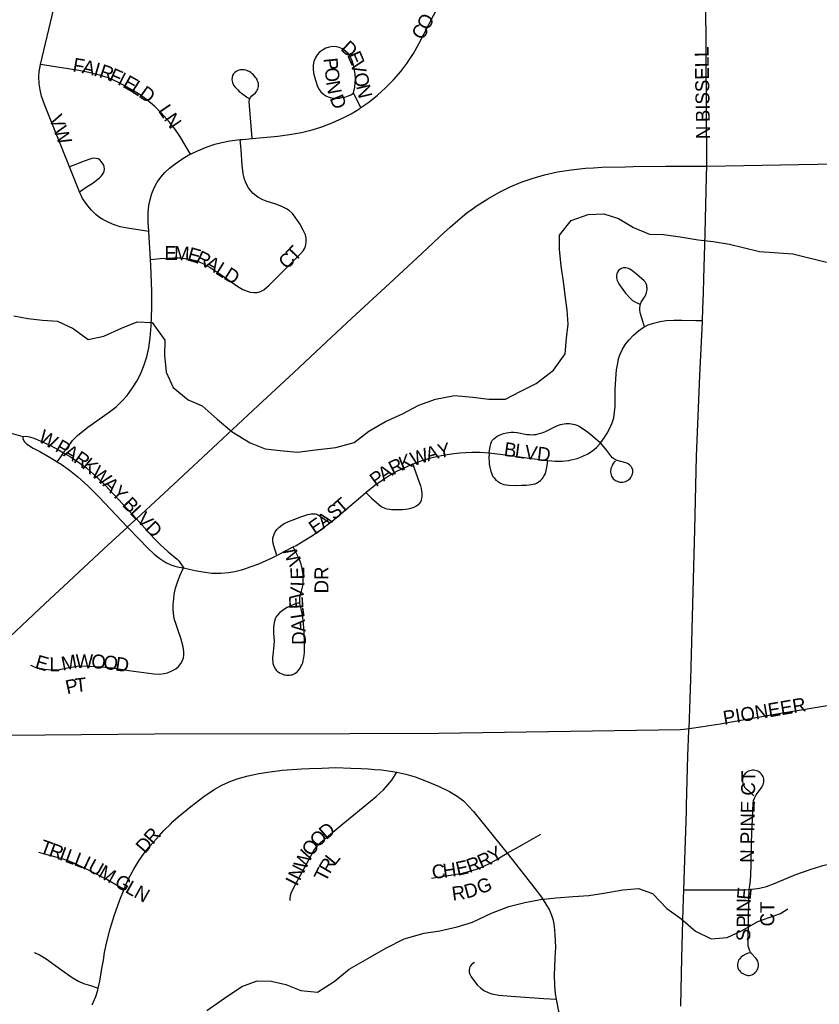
# Model space of a CAD drawing. Header units: feet. Extents: x 2113747 to 2516209, y 960708 to 1356798.
# Tile 169 of 253: x 2279239 to 2282112, y 1207452 to 1210991. Entities that reach past the tile are written whole.
import ezdxf

# ---------------------------------------------------------------- set-up
doc = ezdxf.new("R2010")
doc.units = ezdxf.units.FT
doc.header["$LTSCALE"] = 50
doc.header["$MEASUREMENT"] = 0
for name, color, linetype in [('0_Xref', 7, 'Continuous'), ('GM_X_City_Street', 251, 'Continuous'), ('GM_X_City_Street_Text', 251, 'Continuous'), ('GM_X_Minor_River', 5, 'Continuous'), ('GM_X_State_Route', 1, 'Continuous')]:
    doc.layers.add(name, color=color, linetype=linetype)
doc.styles.add('Styledgn030', font='dgn030.shx')

# ---------------------------------------------------------------- blocks, each defined once
blk = doc.blocks.new('POR')
at = {"layer": 'GM_X_City_Street', "flags": 128}
for points in [[(2279314, 1210829.6), (2279396.9, 1211183.4)], [(2280465, 1210674.9), (2280493.3, 1210694.9), (2280524.3, 1210719.7), (2280553.7, 1210746.3), (2280581.7, 1210774.5), (2280607.9, 1210804.3), (2280629.9, 1210833.4), (2280653.5, 1210869.3), (2280673.4, 1210903.7), (2280761.8, 1211076.2)], [(2281707.9, 1210464.9), (2281704.4, 1211071.1), (2281703.8, 1211095.1)], [(2280465, 1210674.9), (2280438.4, 1210726.7), (2280440, 1210734.8), (2280443, 1210748), (2280444.3, 1210763.7), (2280445.6, 1210778.9), (2280444.5, 1210795.2), (2280438, 1210827.5), (2280431.9, 1210846.2), (2280426.2, 1210858.1), (2280418.7, 1210868.9), (2280409.3, 1210878), (2280398.5, 1210885.4), (2280386.5, 1210890.8), (2280377, 1210893.1), (2280363.8, 1210893.8), (2280350.8, 1210892.1), (2280338.3, 1210888.1), (2280326.8, 1210881.7), (2280316.6, 1210873.5), (2280307.6, 1210863.9), (2280300.4, 1210853), (2280295.7, 1210840.7), (2280293.2, 1210827.8), (2280292.9, 1210814.7), (2280294.9, 1210798.4), (2280301.2, 1210772.9), (2280308.4, 1210751), (2280314.4, 1210739.3), (2280320.5, 1210731.6), (2280330.2, 1210722.8), (2280341.5, 1210716.1), (2280353.8, 1210711.4), (2280366.7, 1210708.7), (2280377.3, 1210708.1), (2280387.4, 1210709), (2280396.3, 1210710.7), (2280407.3, 1210712.4), (2280420.1, 1210716.6), (2280428.1, 1210720.4), (2280438.4, 1210726.7)], [(2279417.3, 1210461.5), (2279328.1, 1210685.6), (2279317.3, 1210716.2), (2279312.3, 1210738.1), (2279309.2, 1210760.8), (2279308.2, 1210786.9), (2279309.4, 1210803.3), (2279311.5, 1210816.4), (2279314, 1210829.6)], [(2279852.4, 1210507.4), (2279814.5, 1210571.6), (2279795.7, 1210598.9), (2279777.5, 1210622), (2279746.6, 1210656), (2279723.5, 1210679.4), (2279695.9, 1210702.7), (2279672, 1210720.1), (2279644.3, 1210737.6), (2279614, 1210754.5), (2279586.4, 1210768.6), (2279556.2, 1210781.4), (2279525, 1210791.7), (2279486.8, 1210801.3), (2279451.3, 1210808), (2279314, 1210829.6)], [(2280073.9, 1210563.8), (2280063.9, 1210697.1), (2280064.7, 1210703.5), (2280067.2, 1210709.4), (2280073.4, 1210716.9), (2280085.7, 1210727.9), (2280090, 1210732.9), (2280092.6, 1210737.2), (2280094.5, 1210741.6), (2280096.6, 1210751.1), (2280096.7, 1210755.7), (2280096.3, 1210760.9), (2280095.1, 1210765.3), (2280093.8, 1210770.3), (2280091.7, 1210775.7), (2280089.4, 1210779.1), (2280086.5, 1210783.3), (2280083.6, 1210787.1), (2280078.9, 1210792.2), (2280074.3, 1210796.5), (2280069, 1210800.7), (2280063.6, 1210804.2), (2280059.6, 1210806.1), (2280054.7, 1210808.3), (2280050.1, 1210809.6), (2280045.1, 1210810.6), (2280040.3, 1210811.1), (2280035.4, 1210810.8), (2280031, 1210810.2), (2280025.8, 1210808.8), (2280021.2, 1210806.8), (2280016.8, 1210804.6), (2280011.3, 1210800.9), (2280006.8, 1210796.2), (2280003.6, 1210790.7), (2280001.9, 1210784.4), (2280001.6, 1210774.5), (2280003.6, 1210764.9), (2280007.6, 1210755.9), (2280013.2, 1210747.8), (2280022.2, 1210738.2), (2280027.7, 1210733.1), (2280034.7, 1210727.6), (2280041.8, 1210722.3), (2280047.6, 1210717.7), (2280055.2, 1210712.5), (2280063.5, 1210707.1)], [(2280073.9, 1210563.8), (2280166, 1210572.6), (2280208.6, 1210577.8), (2280250.9, 1210585.6), (2280289.4, 1210595.2), (2280324.1, 1210606), (2280361.3, 1210620), (2280400.6, 1210637.5), (2280429.9, 1210652.9), (2280460.9, 1210672.1), (2280465, 1210674.9)], [(2279708.7, 1210129.4), (2279743.4, 1210132.2), (2279791.1, 1210135.1), (2279815.7, 1210134.7), (2279833.9, 1210133), (2279855.7, 1210129.4), (2279875, 1210123.7), (2279896.6, 1210114.6), (2279923, 1210100.6), (2279950.8, 1210082.5), (2280022.8, 1210031.3), (2280040, 1210021.4), (2280055.6, 1210014.6), (2280067.1, 1210011.6), (2280080.6, 1210009.9), (2280092.5, 1210010.8), (2280103.6, 1210013.7), (2280116.3, 1210020.1), (2280126, 1210027.7), (2280134.1, 1210034.9), (2280246.8, 1210147.5), (2280256.9, 1210159.5), (2280263, 1210170), (2280267, 1210181.4), (2280268.7, 1210193.3), (2280268, 1210205.5), (2280265.2, 1210217.3), (2280257.8, 1210234.6), (2280245, 1210257.2), (2280228.9, 1210281.4), (2280219, 1210293.8), (2280208, 1210304.2), (2280197.4, 1210311.3), (2280180.5, 1210319.8), (2280159.4, 1210327.5), (2280124.7, 1210338.7), (2280112.1, 1210343.7), (2280094.3, 1210353.2), (2280078.3, 1210366.1), (2280069, 1210376.1), (2280060.7, 1210386.9), (2280051.2, 1210405), (2280045.6, 1210420.9), (2280041.8, 1210437.4), (2280038.5, 1210467.5), (2280034, 1210523.1), (2280031.1, 1210559.6)], [(2279852.4, 1210507.4), (2279875.8, 1210518.7), (2279912, 1210533.5), (2279939.6, 1210543.1), (2279964.6, 1210549.8), (2279994, 1210555.3), (2280031.1, 1210559.6)], [(2280031.1, 1210559.6), (2280038.9, 1210560.4), (2280073.9, 1210563.8)], [(2279702.7, 1210229.2), (2279700.6, 1210264.4), (2279700.5, 1210296.8), (2279702.9, 1210322.4), (2279707.4, 1210344.5), (2279714, 1210366), (2279722.6, 1210386.7), (2279733.2, 1210406.5), (2279745.9, 1210424.9), (2279760.7, 1210441.8), (2279777.1, 1210457.2), (2279797.4, 1210473.3), (2279821.4, 1210489.9), (2279846.6, 1210504.6), (2279852.4, 1210507.4)], [(2279453.2, 1210372.4), (2279477.9, 1210388.5), (2279502.6, 1210404.7), (2279526, 1210422.8), (2279533.1, 1210429.6), (2279539, 1210437.5), (2279542.6, 1210446.5), (2279543.5, 1210453), (2279542.3, 1210462.7), (2279538.6, 1210471.8), (2279533.1, 1210480.1), (2279526.2, 1210487), (2279520.5, 1210490.2), (2279514.2, 1210492), (2279504.4, 1210492.5), (2279494.7, 1210491), (2279470, 1210482), (2279436.4, 1210468.9), (2279417.3, 1210461.5)], [(2281691.9, 1209909.5), (2281693.8, 1209951.8), (2281695.9, 1210007.6), (2281697.5, 1210060.1), (2281701.8, 1210222.3), (2281706.9, 1210427.1), (2281707.9, 1210464.9)], [(2279453.2, 1210372.4), (2279417.3, 1210461.5)], [(2279702.7, 1210229.2), (2279625.7, 1210241.1), (2279600.1, 1210246.5), (2279571.9, 1210255.4), (2279554.1, 1210263.7), (2279537.7, 1210272.6), (2279525.8, 1210280.4), (2279512.8, 1210290.4), (2279496.4, 1210306.5), (2279483.7, 1210321.5), (2279465, 1210348.5), (2279453.2, 1210372.4)], [(2279708.7, 1210129.4), (2279702.7, 1210229.2)], [(2279396.6, 1209433.9), (2279420.8, 1209467.5), (2279429.1, 1209478), (2279439.3, 1209489), (2279448.2, 1209497.3), (2279458.3, 1209506.5), (2279484.2, 1209525.9), (2279556.5, 1209577.4), (2279585.3, 1209599.9), (2279607, 1209620.5), (2279624.7, 1209640.4), (2279644.4, 1209667.2), (2279661.8, 1209695.5), (2279675.3, 1209722.3), (2279686.6, 1209750), (2279695.3, 1209778.6), (2279702.4, 1209811.1), (2279707.4, 1209847.2), (2279710.9, 1209890), (2279713.4, 1209955.8), (2279713.6, 1210015.2), (2279710, 1210107.2), (2279708.7, 1210129.4)], [(2281483.7, 1209886.9), (2281474.2, 1209918.1), (2281469.5, 1209933.7), (2281468.4, 1209940), (2281467.3, 1209946.7), (2281467, 1209951.8), (2281467.2, 1209956.5), (2281467.6, 1209961.4), (2281468.5, 1209966.1), (2281470.2, 1209970.4), (2281472.1, 1209975.2), (2281478.4, 1209986.5), (2281485.8, 1209997.4), (2281488.2, 1210001.5), (2281490.1, 1210006.1), (2281491.2, 1210010.5), (2281492.5, 1210015.7), (2281493.2, 1210019.9), (2281493.2, 1210025.5), (2281492.7, 1210029.4), (2281492, 1210035.2), (2281490.6, 1210039.5), (2281488.4, 1210044.2), (2281485.8, 1210048.2), (2281482.5, 1210052), (2281455.5, 1210075.8), (2281437.5, 1210090.1), (2281431.5, 1210093.7), (2281426, 1210096.3), (2281421.3, 1210097.8), (2281416.5, 1210098.8), (2281411.5, 1210098.9), (2281406.8, 1210098.4), (2281400.9, 1210096.6), (2281395.1, 1210093.2), (2281390.9, 1210089), (2281386.6, 1210083.5), (2281384.3, 1210077.4), (2281383.5, 1210072.2), (2281383.3, 1210067.7), (2281383.7, 1210062.6), (2281384.8, 1210058.1), (2281385.8, 1210053.5), (2281388.2, 1210048.8), (2281391.9, 1210041.8), (2281396.4, 1210034.6), (2281416, 1210008.3), (2281433.2, 1209988.7), (2281441.1, 1209981.7), (2281451.3, 1209975.4), (2281468, 1209968.6)], [(2281483.7, 1209886.9), (2281496.6, 1209893.6), (2281515.6, 1209900.7), (2281539.5, 1209906.1), (2281561.6, 1209909.7), (2281589.5, 1209910.9), (2281618.2, 1209910.6), (2281668.6, 1209909.9), (2281691.9, 1209909.5)], [(2281643.7, 1208443.3), (2281647.1, 1208515), (2281650.2, 1208620.1), (2281658.6, 1208935.1), (2281664.4, 1209158.2), (2281670.9, 1209420.7), (2281682.6, 1209712.4), (2281691.8, 1209905.8), (2281691.9, 1209909.5)], [(2281326.1, 1209470.2), (2281337.7, 1209485.4), (2281349.5, 1209504.6), (2281360.2, 1209524.6), (2281367.8, 1209542.3), (2281373.4, 1209560.5), (2281376.5, 1209580.5), (2281377.9, 1209602.2), (2281377.9, 1209633.4), (2281377.9, 1209660.8), (2281380.4, 1209700.5), (2281383.5, 1209732), (2281387.6, 1209756.1), (2281390.9, 1209772.6), (2281396.5, 1209788.8), (2281405.2, 1209807), (2281415.8, 1209824.2), (2281428.2, 1209840.1), (2281444.3, 1209857.2), (2281462, 1209872.6), (2281478.6, 1209884.3), (2281483.7, 1209886.9)], [(2278905.4, 1209511.5), (2278937.4, 1209518.2), (2278969.6, 1209522.5), (2279008.5, 1209525.1), (2279051.4, 1209526.3), (2279090, 1209523.8), (2279128.6, 1209519.4), (2279168, 1209513), (2279216, 1209502.4), (2279249.6, 1209493.2)], [(2280925.6, 1209434.5), (2280929, 1209456.8), (2280931.3, 1209466.3), (2280933.9, 1209473.2), (2280936.8, 1209478.3), (2280942.5, 1209484.9), (2280948.6, 1209489.8), (2280954.7, 1209493.5), (2280962.4, 1209497.7), (2280970.7, 1209501.1), (2280977.7, 1209503.5), (2280987.5, 1209505.9), (2280996.9, 1209507.5), (2281005.2, 1209508.5), (2281014.5, 1209508.4), (2281026.2, 1209507.1), (2281061.5, 1209500.5), (2281070.4, 1209499.8), (2281077.7, 1209499.3), (2281086.3, 1209499.5), (2281094, 1209500.5), (2281102.1, 1209501.9), (2281109.8, 1209504.2), (2281119.5, 1209507.3), (2281128.2, 1209511.1), (2281166.4, 1209529.8), (2281175.1, 1209533.4), (2281181.8, 1209535.5), (2281188.2, 1209537.1), (2281194.8, 1209538.6), (2281202.3, 1209539.5), (2281207.9, 1209539.6), (2281213.9, 1209539.2), (2281220.6, 1209538.4), (2281227.3, 1209537.1), (2281233.4, 1209535.8), (2281240.1, 1209533.9), (2281246.3, 1209531.2), (2281260, 1209523.3), (2281278.5, 1209509.8), (2281298.6, 1209493.6), (2281326.1, 1209470.2)], [(2279249.6, 1209493.2), (2279262.2, 1209493.5), (2279274.1, 1209491.8), (2279289.6, 1209486.5), (2279312.8, 1209477.1), (2279351.5, 1209458.9), (2279378.2, 1209444.5), (2279396.6, 1209433.9)], [(2279249.6, 1209493.2), (2279250.2, 1209485.2), (2279255, 1209475.3), (2279263, 1209465.9), (2279287, 1209450.8), (2279311.7, 1209438.5), (2279348.9, 1209417.8), (2279373.8, 1209402.1)], [(2280651.2, 1209394), (2280653.4, 1209394.9), (2280677.7, 1209403.6), (2280697.2, 1209410.1), (2280716, 1209415.6), (2280741.7, 1209422.5), (2280774.3, 1209428.5), (2280798.9, 1209431.3), (2280820.2, 1209433.6), (2280863.1, 1209436.6), (2280892.9, 1209436.7), (2280925.6, 1209434.5)], [(2281136.7, 1209406.5), (2281150.3, 1209404.9), (2281163.2, 1209404.1), (2281176.1, 1209403.8), (2281187.9, 1209404.3), (2281198.6, 1209405), (2281211.4, 1209406.7), (2281220.7, 1209408.4), (2281242.4, 1209414.1), (2281260.4, 1209420.9), (2281280.4, 1209431), (2281296.4, 1209441.5), (2281311, 1209453.7), (2281324.2, 1209467.6), (2281326.1, 1209470.2)], [(2281379.4, 1209405.6), (2281375.2, 1209400.8), (2281371.7, 1209396), (2281368, 1209390.2), (2281365.9, 1209384.8), (2281363.4, 1209378.3), (2281362.8, 1209374.5), (2281362.2, 1209369.4), (2281362.2, 1209364.6), (2281362.8, 1209360.2), (2281363.9, 1209355), (2281365.4, 1209350.2), (2281367.6, 1209346.4), (2281371.5, 1209341.1), (2281374.8, 1209337.9), (2281378, 1209335.5), (2281382, 1209333.4), (2281386.3, 1209331.8), (2281391.3, 1209330.2), (2281395.6, 1209329.2), (2281400.9, 1209328.7), (2281406, 1209328.7), (2281410.7, 1209329.5), (2281415.6, 1209330.9), (2281419.9, 1209333), (2281424.5, 1209336.1), (2281427.9, 1209338.7), (2281431.9, 1209342.4), (2281434.5, 1209346), (2281436.9, 1209350.3), (2281439.2, 1209354.8), (2281440.5, 1209358.9), (2281441.9, 1209364), (2281442.1, 1209368.7), (2281441.4, 1209373), (2281440.5, 1209376.9), (2281438.8, 1209380.8), (2281436.2, 1209384.8), (2281433.6, 1209387.8), (2281429.7, 1209391.5), (2281426.7, 1209393.6), (2281422.5, 1209395.8), (2281416.9, 1209398), (2281385.3, 1209406.7), (2281380.4, 1209408.6), (2281376.3, 1209410.8), (2281372.6, 1209413.4), (2281368.9, 1209416.5), (2281362.6, 1209423.9), (2281345.2, 1209447.6), (2281326.1, 1209470.2)], [(2279373.8, 1209402.1), (2279384, 1209416.4), (2279396.6, 1209433.9)], [(2279373.8, 1209402.1), (2279387.6, 1209393.3), (2279418, 1209372), (2279447.4, 1209347.9), (2279484.1, 1209315.2), (2279523.7, 1209276.1), (2279626, 1209167.4)], [(2279396.6, 1209433.9), (2279421.5, 1209419.5), (2279455.4, 1209397.4), (2279478.7, 1209379.9), (2279505.4, 1209356.7), (2279546.2, 1209318.1), (2279658.4, 1209197.5)], [(2280925.6, 1209434.5), (2280925, 1209413.2), (2280925.2, 1209404.6), (2280926.2, 1209393.9), (2280927.7, 1209382.9), (2280931.5, 1209366.9), (2280933.8, 1209361.1), (2280936.4, 1209354.7), (2280939.4, 1209349.6), (2280943.3, 1209343.7), (2280949.9, 1209336.4), (2280957.5, 1209330.6), (2280964.5, 1209326), (2280972.4, 1209322.6), (2280978.3, 1209320.8), (2280987, 1209319.3), (2280996.1, 1209318.3), (2281018.6, 1209317.2), (2281042.4, 1209317.5), (2281060.2, 1209318.4), (2281069, 1209319.1), (2281076.7, 1209319.9), (2281083.4, 1209321.3), (2281090.4, 1209323.1), (2281096.3, 1209325.7), (2281101.4, 1209328.8), (2281109.6, 1209335), (2281115.8, 1209340.5), (2281119.2, 1209344.9), (2281122.6, 1209350.2), (2281124.7, 1209353.9), (2281127.6, 1209359.8), (2281130.6, 1209370.6), (2281133.7, 1209388.5), (2281136.7, 1209406.5)], [(2280925.6, 1209434.5), (2280925.9, 1209434.5), (2280994.5, 1209425.6), (2281069.2, 1209415), (2281136.7, 1209406.5)], [(2280483, 1209291.1), (2280515.2, 1209317.4), (2280544.6, 1209338.8), (2280569.8, 1209354.8), (2280598.9, 1209370.6), (2280629, 1209384.4), (2280651.2, 1209394)], [(2280483, 1209291.1), (2280503.4, 1209271.4), (2280527.7, 1209249.2), (2280537.8, 1209241.5), (2280542.4, 1209238.7), (2280547.8, 1209235.9), (2280553.6, 1209233.9), (2280559.7, 1209232.4), (2280567.1, 1209231.5), (2280575.5, 1209230.8), (2280588.4, 1209230), (2280601.7, 1209230.1), (2280614.4, 1209230.7), (2280624.6, 1209231.2), (2280634.8, 1209232.8), (2280644, 1209234.8), (2280656.4, 1209239.2), (2280665.1, 1209243.9), (2280671.1, 1209248), (2280676.1, 1209253.2), (2280679.8, 1209258.4), (2280682.6, 1209264.5), (2280684.2, 1209270.8), (2280684.9, 1209276.3), (2280685.3, 1209282.5), (2280685, 1209289.3), (2280683.7, 1209297.3), (2280682.3, 1209305.6), (2280679.8, 1209315), (2280677.1, 1209324.5), (2280662.1, 1209365.2), (2280651.2, 1209394)], [(2280353.1, 1209182), (2280361.8, 1209188.7), (2280464.2, 1209275.7), (2280483, 1209291.1)], [(2279658.4, 1209197.5), (2279697.4, 1209153.5), (2279721.5, 1209126.3), (2279744.8, 1209102.9), (2279772, 1209078.8), (2279804.1, 1209052.1), (2279810.1, 1209046.1), (2279815.9, 1209039.1), (2279827.3, 1209020.6)], [(2280163, 1209065.7), (2280151.5, 1209099.6), (2280149.1, 1209108.3), (2280148, 1209118.5), (2280148.9, 1209128.7), (2280150.7, 1209135), (2280152.6, 1209141.8), (2280157, 1209150.1), (2280163, 1209158.7), (2280169.6, 1209165.9), (2280174.3, 1209169.8), (2280182.2, 1209175.4), (2280191.3, 1209181.1), (2280202.7, 1209186.4), (2280228, 1209196.2), (2280249.1, 1209203.7), (2280274.3, 1209212), (2280280.5, 1209213.6), (2280286.6, 1209214.7), (2280291.6, 1209215.1), (2280297.2, 1209215.1), (2280302.2, 1209214.4), (2280306.8, 1209213.2), (2280310.3, 1209211.4), (2280315.1, 1209208.8), (2280353.1, 1209182)], [(2279626, 1209167.4), (2279666.8, 1209125.1), (2279698.3, 1209092.4), (2279722.2, 1209070.4), (2279742.6, 1209054.3), (2279764.3, 1209040), (2279781.5, 1209032.1), (2279795.8, 1209027.3), (2279811.4, 1209023.8), (2279827.3, 1209020.6)], [(2280221.6, 1209095.8), (2280232, 1209101.1), (2280263.3, 1209120.4), (2280290.4, 1209137.1), (2280328.1, 1209162.9), (2280353.1, 1209182)], [(2280244.5, 1208895.1), (2280226.5, 1208889.9), (2280218.5, 1208887.1), (2280210, 1208883.3), (2280199.4, 1208878.2), (2280187.2, 1208870.3), (2280174.1, 1208860.4), (2280165, 1208851.1), (2280159.5, 1208843), (2280156.8, 1208838.4), (2280155.1, 1208832.8), (2280153.1, 1208824.5), (2280151.3, 1208808.2), (2280150.7, 1208797), (2280151, 1208785.2), (2280152.6, 1208759), (2280152.4, 1208742.7), (2280148.3, 1208706.6), (2280147.6, 1208698.4), (2280147.3, 1208690.7), (2280147.8, 1208684.1), (2280148.8, 1208677.2), (2280150.3, 1208671.4), (2280152.7, 1208665.2), (2280157.7, 1208656.8), (2280160.8, 1208653.5), (2280164.4, 1208649.6), (2280168, 1208646.7), (2280172.4, 1208644), (2280178.4, 1208640.6), (2280184.4, 1208638.4), (2280188.8, 1208636.9), (2280193.8, 1208635.8), (2280198.6, 1208635), (2280204.2, 1208634.8), (2280208.6, 1208635.2), (2280213.4, 1208635.8), (2280217.7, 1208636.9), (2280222.8, 1208638.5), (2280227.9, 1208641.3), (2280231.1, 1208643.6), (2280236.8, 1208648.2), (2280240.7, 1208652.6), (2280246.1, 1208659.8), (2280249.5, 1208665.9), (2280252.5, 1208672.1), (2280255.6, 1208680), (2280257.4, 1208687.7), (2280259.3, 1208697.4), (2280261.1, 1208707.1), (2280262.1, 1208716.9), (2280262.4, 1208726.7), (2280261.8, 1208755.2), (2280260.7, 1208785.7), (2280258.7, 1208821.7), (2280255, 1208851), (2280250, 1208873.3), (2280245.8, 1208892.5), (2280244.8, 1208905.6), (2280245.8, 1208915.4), (2280251.8, 1208937.5), (2280256, 1208956.7), (2280257.6, 1208973), (2280257, 1208995.9), (2280254.1, 1209018.7), (2280250, 1209034.6), (2280243, 1209052.9), (2280234.2, 1209070.5), (2280221.6, 1209095.8)], [(2280163, 1209065.7), (2280188.5, 1209079), (2280221.6, 1209095.8)], [(2279827.3, 1209020.6), (2279848.3, 1209015.6), (2279869.6, 1209010.8), (2279896.9, 1209006), (2279928.9, 1209001.9), (2279961.2, 1209001.5), (2279988.8, 1209004.4), (2280011.8, 1209008.2), (2280040, 1209015.2), (2280070.9, 1209025.6), (2280098.2, 1209035.6), (2280123.9, 1209047.3), (2280144.1, 1209055.9), (2280163, 1209065.7)], [(2279278.1, 1208671.4), (2279280.9, 1208669.7), (2279291.3, 1208665.1), (2279305.5, 1208660.9), (2279328.1, 1208656.6), (2279350.8, 1208654.5), (2279373.6, 1208654.7), (2279393.7, 1208657.6), (2279410.4, 1208661.2), (2279431.9, 1208665.6), (2279445.4, 1208667.4), (2279458.7, 1208668.1), (2279532.9, 1208665.2), (2279572, 1208660.9), (2279630.4, 1208652.2), (2279721.4, 1208640.1), (2279741, 1208639.3), (2279757.3, 1208640.8), (2279770, 1208643.9), (2279785.2, 1208650.2), (2279799.3, 1208658.4), (2279809.5, 1208666.7), (2279817.9, 1208676.7), (2279824.2, 1208688.2), (2279827.3, 1208697.5), (2279828.6, 1208707.3), (2279828.3, 1208720.4), (2279826, 1208736.6), (2279817.4, 1208768.2), (2279807.8, 1208796.2), (2279799.3, 1208820.9), (2279795.6, 1208833.6), (2279792.7, 1208846.3), (2279791.2, 1208859.3), (2279790.3, 1208869.4), (2279790.4, 1208879), (2279790.6, 1208889.4), (2279791.3, 1208899), (2279792.4, 1208910.3), (2279793.9, 1208924.7), (2279796.1, 1208937.2), (2279798.5, 1208947.2), (2279801.9, 1208958.7), (2279805.4, 1208969.1), (2279814.4, 1208992.1), (2279827.3, 1209020.6)], [(2281643.7, 1208443.3), (2281693.7, 1208450.3), (2281755.1, 1208460.5), (2281959, 1208495.9), (2282379.8, 1208565.5), (2282926.6, 1208653.3), (2283322, 1208719.2)], [(2278822.9, 1208452.9), (2278834, 1208445.8), (2278857.7, 1208430.7), (2278868.5, 1208425.7), (2278878.7, 1208423.1), (2278890.2, 1208420.8), (2278903.1, 1208419.5), (2278918.9, 1208419), (2279066.7, 1208418.4), (2279723.3, 1208424.1), (2280425.4, 1208425.5), (2280743.7, 1208427.1), (2281534.4, 1208438.9), (2281612.9, 1208440.3), (2281635.6, 1208442.2), (2281643.7, 1208443.3)], [(2281634.8, 1208167), (2281639.7, 1208344.7), (2281643.3, 1208436.4), (2281643.7, 1208443.3)], [(2279613.8, 1207865.9), (2279614.5, 1207867.7), (2279630.3, 1207903.5), (2279648.9, 1207938.2), (2279667.2, 1207968.1), (2279685.5, 1207995), (2279707.5, 1208022), (2279739.6, 1208058), (2279757.3, 1208077.2), (2279780.2, 1208100.1), (2279789.5, 1208109.1), (2279808.8, 1208126.4), (2279853.9, 1208163.5), (2279900.7, 1208198.6), (2279937.9, 1208224.4), (2279967.9, 1208241.2), (2279997.7, 1208254.7), (2280020.3, 1208262.6), (2280059.4, 1208273), (2280098.1, 1208281.7), (2280138.9, 1208288.2), (2280182.3, 1208293.2), (2280217.9, 1208296.6), (2280251.8, 1208298.8), (2280280.1, 1208300.2), (2280324.1, 1208301.4), (2280375, 1208302.8), (2280428.6, 1208301.4), (2280465.9, 1208300), (2280491.7, 1208298.6), (2280514.1, 1208296.6), (2280538.5, 1208294.5), (2280571, 1208290.2), (2280594.5, 1208286.4)], [(2280212, 1207823.6), (2280211.2, 1207826), (2280210.5, 1207834.2), (2280211.9, 1207843.2), (2280214.8, 1207852), (2280222.9, 1207869.2), (2280279.6, 1207976.2), (2280295.5, 1208004.5), (2280306.8, 1208019.8), (2280319.9, 1208033.6), (2280399.7, 1208101.4), (2280499.3, 1208182.1), (2280519.3, 1208199.1), (2280546.2, 1208223.4), (2280561.9, 1208240.6), (2280575.9, 1208257.2), (2280594.5, 1208286.4)], [(2280594.5, 1208286.4), (2280626, 1208279.6), (2280660.2, 1208269.2), (2280703.1, 1208253.4), (2280746, 1208235.4), (2280782.9, 1208217.1), (2280810.7, 1208200.4), (2280833.3, 1208183), (2280851.8, 1208164.7), (2280869, 1208145.2), (2280990, 1207995.4)], [(2281859.8, 1207865), (2281863.2, 1207886.9), (2281865.4, 1207913.8), (2281866.6, 1207956.3), (2281868.5, 1208034.7), (2281873.7, 1208175), (2281875.2, 1208184.7), (2281878.5, 1208193.4), (2281884.6, 1208205.1), (2281902.7, 1208228.7), (2281905.5, 1208233), (2281907.8, 1208237), (2281909.6, 1208241.4), (2281911.3, 1208246.2), (2281912.5, 1208250.8), (2281912.9, 1208256.6), (2281912.2, 1208262.3), (2281911.2, 1208267), (2281909.4, 1208271.6), (2281906.8, 1208275.5), (2281904, 1208279.6), (2281899.1, 1208284.1), (2281894.5, 1208287.5), (2281890.5, 1208289.6), (2281886.2, 1208291.6), (2281881.6, 1208292.9), (2281877.1, 1208293.4), (2281872.3, 1208293.4), (2281867.3, 1208292.7), (2281862, 1208291.4), (2281858, 1208289.9), (2281853.1, 1208287.2), (2281849.1, 1208284.7), (2281845.4, 1208281.2), (2281842.5, 1208277.9), (2281840, 1208274.3), (2281838, 1208270.4), (2281836.9, 1208266.4), (2281835.9, 1208260.8), (2281835.8, 1208255.6), (2281836.2, 1208251), (2281837.8, 1208245.6), (2281839, 1208241.5), (2281841.4, 1208236.6), (2281843.4, 1208233.2), (2281846, 1208229.7), (2281849.6, 1208226.4), (2281853.6, 1208223), (2281858.3, 1208219), (2281861.8, 1208215.4), (2281865.7, 1208211.7), (2281876.1, 1208202)], [(2281625, 1207864.2), (2281629.3, 1208006.8), (2281634.2, 1208144.6), (2281634.8, 1208167)], [(2280990, 1207995.4), (2281043.9, 1208024.8), (2281111.4, 1208063.4)], [(2279305.9, 1207999.5), (2279331.3, 1207992.4), (2279372, 1207981.5), (2279390.4, 1207975.9), (2279411.6, 1207968.8), (2279429.5, 1207961.8), (2279466.3, 1207945.5), (2279504.6, 1207926.4), (2279556.1, 1207899.7), (2279592.8, 1207878.2), (2279613.8, 1207865.9)], [(2280718.3, 1207905.6), (2280793, 1207917.4), (2280822.7, 1207922.6), (2280851.6, 1207929.5), (2280880.2, 1207938.5), (2280901.9, 1207946.9), (2280931.9, 1207961.1), (2280951.2, 1207971.7), (2280990, 1207995.4)], [(2280990, 1207995.4), (2281021.2, 1207956.1), (2281086.1, 1207873.7), (2281113.2, 1207836.9), (2281129.6, 1207812.6), (2281142.2, 1207790.3), (2281149.7, 1207772.8), (2281155.2, 1207754.4), (2281159.1, 1207732.3), (2281161.9, 1207703.3), (2281163.4, 1207657.6), (2281161.8, 1207619.1), (2281159.3, 1207556.1), (2281160, 1207519.5), (2281163.1, 1207490), (2281166.4, 1207470.6)], [(2281859.8, 1207865), (2281870.6, 1207865.7), (2281897.1, 1207870.1), (2281921.8, 1207875.7), (2281947, 1207885.2), (2281984, 1207900.4), (2282027.8, 1207919.1), (2282078.6, 1207937.3), (2282124.2, 1207951.2), (2282160.3, 1207959.4), (2282192.4, 1207965), (2282219.9, 1207967.7), (2282239, 1207967.7), (2282249.6, 1207966.5)], [(2279521.2, 1207510.3), (2279526.9, 1207535.1), (2279534.4, 1207580.6), (2279539.4, 1207611), (2279543.9, 1207638.4), (2279551.9, 1207676.6), (2279564.1, 1207723.6), (2279578.5, 1207770.1), (2279599, 1207828.3), (2279613.8, 1207865.9)], [(2281613.9, 1207445.3), (2281618.2, 1207619.7), (2281622.9, 1207796.9), (2281625, 1207864.2)], [(2281625, 1207864.2), (2281652.2, 1207864.1), (2281839.8, 1207863.6), (2281859.8, 1207865)], [(2281861.4, 1207637.8), (2281856, 1207636.1), (2281847.5, 1207632.4), (2281836.7, 1207625.9), (2281831.2, 1207622), (2281828.2, 1207618.9), (2281824.7, 1207614.6), (2281822.1, 1207610.7), (2281820, 1207606), (2281818.6, 1207600.9), (2281817.8, 1207596.4), (2281818, 1207589.9), (2281819.4, 1207583.5), (2281822, 1207577.5), (2281824.7, 1207573.3), (2281827.9, 1207569.7), (2281831.4, 1207566.6), (2281835.1, 1207563.8), (2281839, 1207561.2), (2281844, 1207559), (2281848.2, 1207557.7), (2281854.7, 1207556.2), (2281859.9, 1207556.2), (2281866.3, 1207557.4), (2281871.8, 1207559.4), (2281875.3, 1207561.4), (2281880.1, 1207564.4), (2281882.9, 1207567.7), (2281886, 1207571.4), (2281888.8, 1207575.6), (2281891.2, 1207580.3), (2281892.5, 1207584.7), (2281893.6, 1207591.1), (2281893.4, 1207597.5), (2281892.5, 1207602.4), (2281890.9, 1207606.9), (2281887.5, 1207613.1), (2281884, 1207618), (2281868.5, 1207635.2), (2281864.5, 1207639.8), (2281861, 1207646.3), (2281858.2, 1207655), (2281856.7, 1207661.4), (2281856, 1207677.8), (2281859, 1207828.3), (2281859.8, 1207865)], [(2279291.2, 1207638.8), (2279294.3, 1207637.6), (2279311.9, 1207629.1), (2279334.2, 1207615.3), (2279390.3, 1207575.5), (2279427.6, 1207549), (2279450.1, 1207535.7), (2279468, 1207527.5), (2279492.9, 1207519.5), (2279521.2, 1207510.3)], [(2280873.5, 1207602.3), (2280863.5, 1207596.1), (2280858.5, 1207590.2), (2280855.1, 1207583.1), (2280853.6, 1207575.5), (2280853.9, 1207567.9), (2280855.9, 1207560.5), (2280860.8, 1207551.3), (2280870.1, 1207537.3), (2280883, 1207521.7), (2280895.4, 1207510), (2280906.7, 1207502), (2280922, 1207494.3), (2280935, 1207489.9), (2280960.2, 1207485.2), (2281005, 1207481.3), (2281122.4, 1207473.5), (2281166.4, 1207470.6)], [(2279499.8, 1207449.9), (2279512.5, 1207480.5), (2279519.5, 1207502.7), (2279521.2, 1207510.3)], [(2281166.4, 1207470.6), (2281171.9, 1207437.9), (2281183.8, 1207383.1), (2281192.1, 1207351.1), (2281199, 1207329.3), (2281207, 1207304)]]:
    blk.add_lwpolyline(points, dxfattribs=at)
at = {"layer": 'GM_X_Minor_River', "flags": 128}
for points in [[(2279218, 1209926.1), (2279268.1, 1209916.4), (2279320.2, 1209910.6), (2279374.2, 1209906.9), (2279430.4, 1209881.2), (2279484.6, 1209841.4), (2279540.6, 1209853.7), (2279604.5, 1209882.1), (2279660.5, 1209904.4), (2279714.5, 1209902.6), (2279760.9, 1209838.8), (2279759.1, 1209784.7), (2279765.4, 1209724.6), (2279789.7, 1209668.7), (2279844, 1209624.9), (2279894.1, 1209603.1), (2279948.4, 1209555.3), (2280002.7, 1209509.5), (2280066.9, 1209469.8), (2280121.1, 1209448), (2280175.1, 1209442.3), (2280237.2, 1209436.6), (2280301.2, 1209444.9), (2280375.2, 1209453.3), (2280441.2, 1209471.7), (2280493, 1209512), (2280552.9, 1209546.4), (2280614.8, 1209574.7), (2280672.7, 1209605.1), (2280732.7, 1209627.4), (2280800.6, 1209639.8), (2280866.7, 1209634.1), (2280924.8, 1209626.4), (2280984.8, 1209626.7), (2281036.7, 1209655), (2281094.6, 1209683.3), (2281156.5, 1209731.7), (2281198.2, 1209790), (2281203.9, 1209846.1), (2281209.7, 1209896.2), (2281205.4, 1209946.3), (2281199.2, 1210000.3), (2281192.9, 1210050.4), (2281184.6, 1210104.4), (2281178.3, 1210166.5), (2281178.1, 1210216.6), (2281219.8, 1210268.8), (2281281.8, 1210291.2), (2281337.8, 1210293.5), (2281389.9, 1210275.7), (2281444.1, 1210243.9), (2281502.3, 1210220.2), (2281552.3, 1210218.4), (2281612.4, 1210210.8), (2281676.5, 1210199.1), (2281730.6, 1210193.3), (2281788.7, 1210183.6), (2281838.8, 1210171.8), (2281896.9, 1210158.1), (2281949, 1210154.4), (2282017, 1210148.7), (2282137.3, 1210119.3)], [(2279910.9, 1207429.9), (2279974.8, 1207474.3), (2280036.6, 1207516.6), (2280092.5, 1207537), (2280142.6, 1207535.2), (2280194.7, 1207523.5), (2280248.8, 1207501.7), (2280308.9, 1207496), (2280368.8, 1207534.4), (2280422.6, 1207578.7), (2280498.4, 1207621.2), (2280554.3, 1207653.5), (2280620.2, 1207687.9), (2280692.2, 1207708.3), (2280748.2, 1207716.6), (2280810.1, 1207730.9), (2280866.1, 1207747.2), (2280934, 1207779.6), (2280995.9, 1207803.9), (2281053.9, 1207818.3), (2281109.9, 1207828.6), (2281165.9, 1207834.9), (2281227.9, 1207839.2), (2281283.9, 1207843.5), (2281337.9, 1207851.8), (2281405.9, 1207864.1), (2281461.9, 1207868.4), (2281512.1, 1207850.6), (2281564.4, 1207796.8), (2281614.6, 1207761), (2281666.8, 1207715.2), (2281723, 1207687.5), (2281781.1, 1207691.8), (2281835, 1207718.1), (2281890.8, 1207750.4), (2281972.8, 1207778.9), (2281998.7, 1207795)]]:
    blk.add_lwpolyline(points, dxfattribs=at)
at = {"layer": 'GM_X_State_Route', "flags": 128}
for points in [[(2281443.6, 1210462.8), (2281560.3, 1210464.1), (2281707.9, 1210464.9), (2282435.8, 1210477.2), (2282777, 1210486.3), (2282928.4, 1210490.4), (2284400.8, 1210530.1), (2284555.6, 1210535.6)], [(2279138.4, 1208712.8), (2279246.1, 1208813.7), (2279330, 1208892.1), (2279414.2, 1208970.1), (2279541.3, 1209088.9), (2279626, 1209167.4), (2279627.9, 1209169.2), (2279658.4, 1209197.5), (2279791.7, 1209320.7), (2279950.2, 1209468.4), (2280093.9, 1209602.9), (2280224, 1209723), (2280322.1, 1209815), (2280431.8, 1209918.5), (2280567.1, 1210042.8), (2280684.9, 1210152.2), (2280744.8, 1210208.2), (2280761.7, 1210223.7), (2280785.9, 1210245.6), (2280812.8, 1210269.5), (2280830.3, 1210283.8), (2280845.5, 1210296.1), (2280861.1, 1210307.5), (2280882.3, 1210322.4), (2280920.4, 1210347.5), (2280960, 1210370.2), (2281000.9, 1210390.3), (2281040.1, 1210406.5), (2281080.1, 1210420.5), (2281123.9, 1210433.1), (2281171.7, 1210443.7), (2281220.1, 1210451.1), (2281272, 1210456.6), (2281300.7, 1210458.6), (2281330.8, 1210460.5), (2281415.9, 1210462.5), (2281443.6, 1210462.8)]]:
    blk.add_lwpolyline(points, dxfattribs=at)
at = {"layer": 'GM_X_City_Street_Text', "char_height": 50, "attachment_point": 7, "line_spacing_factor": 0.8, "style": 'Styledgn030'}
for s, insert, rotation in [('{\\Fdgn000|c0;\\C256;O}', (2280707.3, 1210949.3), 62.0857), ('{\\Fdgn000|c0;\\C256;C}', (2280688.8, 1210914.3), 62.0989), ('{\\Fdgn000|c0;\\C256;D}', (2280389, 1210883.9), 317.1794), ('{\\Fdgn000|c0;\\C256;F}', (2279427, 1210805), 350.3086), ('{\\Fdgn000|c0;\\C256;E}', (2280414.3, 1210863.8), 293.8515), ('{\\Fdgn000|c0;\\C256;BISSELL}', (2281719.3, 1210623.1), 91.0411), ('{\\Fdgn000|c0;\\C256;A}', (2279460.3, 1210799.4), 347.4641), ('{\\Fdgn000|c0;\\C256;I}', (2279501.4, 1210790.3), 343.9165), ('{\\Fdgn000|c0;\\C256;R}', (2279521.3, 1210784.6), 341.3884), ('{\\Fdgn000|c0;\\C256;P}', (2280330.4, 1210851.3), 275.7188), ('{\\Fdgn000|c0;\\C256;O}', (2280333.9, 1210815.9), 276.0052), ('{\\Fdgn000|c0;\\C256;V}', (2280426.8, 1210836.6), 283.6122), ('{\\Fdgn000|c0;\\C256;F}', (2279556.5, 1210772.9), 336.4786), ('{\\Fdgn000|c0;\\C256;I}', (2279587.3, 1210759.5), 333.3959), ('{\\Fdgn000|c0;\\C256;E}', (2279605.8, 1210750.3), 330.8074), ('{\\Fdgn000|c0;\\C256;O}', (2280437.1, 1210794), 283.3419), ('{\\Fdgn000|c0;\\C256;L}', (2279634.9, 1210734), 327.3025), ('{\\Fdgn000|c0;\\C256;D}', (2279663.6, 1210715.7), 324.9399), ('{\\Fdgn000|c0;\\C256;N}', (2280339.2, 1210767.2), 280.0389), ('{\\Fdgn000|c0;\\C256;N}', (2280447.3, 1210751.2), 283.3206), ('{\\Fdgn000|c0;\\C256;D}', (2280351.6, 1210708.2), 293.2468), ('{\\Fdgn000|c0;\\C256;LN}', (2279734.1, 1210664.1), 304.5638), ('{\\Fdgn000|c0;\\C256;VW}', (2279342.8, 1210638), 290.8532), ('{\\Fdgn000|c0;\\C256;N}', (2281719.3, 1210561.3), 90), ('{\\Fdgn000|c0;\\C256;T}', (2280228, 1210119.1), 46.3606), ('{\\Fdgn000|c0;\\C256;E}', (2279758.4, 1210127.4), 359.6721), ('{\\Fdgn000|c0;\\C256;M}', (2279792.6, 1210127.3), 357.7225), ('{\\Fdgn000|c0;\\C256;E}', (2279838.4, 1210126.3), 344.0884), ('{\\Fdgn000|c0;\\C256;R}', (2279867.4, 1210118.5), 334.0648), ('{\\Fdgn000|c0;\\C256;C}', (2280199.4, 1210090.1), 45.4122), ('{\\Fdgn000|c0;\\C256;A}', (2279900.9, 1210102.3), 329.4635), ('{\\Fdgn000|c0;\\C256;L}', (2279938.3, 1210080.3), 328.1974), ('{\\Fdgn000|c0;\\C256;D}', (2279968.1, 1210061.8), 328.0016), ('{\\Fdgn000|c0;\\C256;W}', (2279301.8, 1209477.2), 329.959), ('{\\Fdgn000|c0;\\C256;P}', (2279362.8, 1209442), 329.9501), ('{\\Fdgn000|c0;\\C256;B}', (2280976.5, 1209423.5), 352.2305), ('{\\Fdgn000|c0;\\C256;A}', (2279393, 1209424.5), 329.3062), ('{\\Fdgn000|c0;\\C256;R}', (2279429, 1209403.2), 325.185), ('{\\Fdgn000|c0;\\C256;W}', (2280652.1, 1209385.7), 18.1053), ('{\\Fdgn000|c0;\\C256;A}', (2280705.3, 1209403.1), 15.7382), ('{\\Fdgn000|c0;\\C256;Y}', (2280745, 1209414.5), 10.5042), ('{\\Fdgn000|c0;\\C256;L}', (2281015.7, 1209418.1), 352.2176), ('{\\Fdgn000|c0;\\C256;V}', (2281050.6, 1209413.3), 352.2466), ('{\\Fdgn000|c0;\\C256;D}', (2281095.6, 1209407.3), 353.3427), ('{\\Fdgn000|c0;\\C256;K}', (2279459.7, 1209382), 320.8521), ('{\\Fdgn000|c0;\\C256;R}', (2280580.5, 1209352.9), 27.2167), ('{\\Fdgn000|c0;\\C256;K}', (2280613.2, 1209369.9), 21.9962), ('{\\Fdgn000|c0;\\C256;W}', (2279492.8, 1209355.1), 318.1877), ('{\\Fdgn000|c0;\\C256;P}', (2280519.3, 1209310.2), 35.941), ('{\\Fdgn000|c0;\\C256;A}', (2280546.9, 1209330.2), 33.8174), ('{\\Fdgn000|c0;\\C256;A}', (2279534.2, 1209318.1), 315.0155), ('{\\Fdgn000|c0;\\C256;Y}', (2279564.9, 1209287.4), 313.841), ('{\\Fdgn000|c0;\\C256;B}', (2279604.5, 1209246.1), 313.7114), ('{\\Fdgn000|c0;\\C256;T}', (2280396.5, 1209213.1), 41.181), ('{\\Fdgn000|c0;\\C256;L}', (2279631.9, 1209217.5), 313.7055), ('{\\Fdgn000|c0;\\C256;V}', (2279656.2, 1209192.1), 313.6707), ('{\\Fdgn000|c0;\\C256;S}', (2280369.4, 1209189.7), 40.7678), ('{\\Fdgn000|c0;\\C256;D}', (2279686.6, 1209160.2), 313.6934), ('{\\Fdgn000|c0;\\C256;E}', (2280299.5, 1209138.7), 34.8645), ('{\\Fdgn000|c0;\\C256;A}', (2280330.4, 1209160.3), 36.8177), ('{\\Fdgn000|c0;\\C256;W}', (2280255, 1209042.8), 114.9253), ('{\\Fdgn000|c0;\\C256;E}', (2280262.6, 1208979.7), 91.6891), ('{\\Fdgn000|c0;\\C256;DR}', (2280348, 1208928.9), 90), ('{\\Fdgn000|c0;\\C256;V}', (2280256.7, 1208904.4), 83.9784), ('{\\Fdgn000|c0;\\C256;I}', (2280261.7, 1208952.6), 87.5714), ('{\\Fdgn000|c0;\\C256;E}', (2280258.4, 1208873.7), 92.5418), ('{\\Fdgn000|c0;\\C256;L}', (2280263.4, 1208842), 98.5146), ('{\\Fdgn000|c0;\\C256;A}', (2280266.5, 1208791.6), 93.2749), ('{\\Fdgn000|c0;\\C256;D}', (2280267.3, 1208744.6), 90.8525), ('{\\Fdgn000|c0;\\C256;E}', (2279291.2, 1208661.2), 344.0021), ('{\\Fdgn000|c0;\\C256;L}', (2279346.3, 1208648.7), 1.3378), ('{\\Fdgn000|c0;\\C256;M}', (2279393.5, 1208650.8), 11.0391), ('{\\Fdgn000|c0;\\C256;W}', (2279439.4, 1208660.4), 359.6806), ('{\\Fdgn000|c0;\\C256;O}', (2279494.7, 1208660.1), 356.0405), ('{\\Fdgn000|c0;\\C256;O}', (2279537.3, 1208657.2), 353.3629), ('{\\Fdgn000|c0;\\C256;D}', (2279580.2, 1208652.2), 351.8854), ('{\\Fdgn000|c0;\\C256;T}', (2279440.8, 1208573.1), 6.4337), ('{\\Fdgn000|c0;\\C256;P}', (2279409.2, 1208566.2), 12.0547), ('{\\Fdgn000|c0;\\C256;PIONEER}', (2281770.6, 1208455.5), 9.622), ('{\\Fdgn000|c0;\\C256;N PINE CT}', (2281877.7, 1207960.5), 89.1337), ('{\\Fdgn000|c0;\\C256;D}', (2280340.7, 1208041.9), 40.7459), ('{\\Fdgn000|c0;\\C256;R}', (2279717.2, 1208024.3), 48.2475), ('{\\Fdgn000|c0;\\C256;O}', (2280311.2, 1208012.3), 45.0155), ('{\\Fdgn000|c0;\\C256;T}', (2279307.1, 1207998.4), 340.0706), ('{\\Fdgn000|c0;\\C256;R}', (2279340.2, 1207986.4), 340.0803), ('{\\Fdgn000|c0;\\C256;D}', (2279689, 1207991.3), 49.5172), ('{\\Fdgn000|c0;\\C256;O}', (2280289.4, 1207980.2), 55.1459), ('{\\Fdgn000|c0;\\C256;I}', (2279377.4, 1207972.9), 340.058), ('{\\Fdgn000|c0;\\C256;L}', (2279398.1, 1207965.4), 340.0528), ('{\\Fdgn000|c0;\\C256;L}', (2279430.6, 1207953.6), 338.8075), ('{\\Fdgn000|c0;\\C256;W}', (2280265.2, 1207932.8), 62.6604), ('{\\Fdgn000|c0;\\C256;L}', (2280370.6, 1207948.8), 50.5722), ('{\\Fdgn000|c0;\\C256;R}', (2280897.1, 1207938.7), 24.0359), ('{\\Fdgn000|c0;\\C256;Y}', (2280940.6, 1207958.6), 30.6324), ('{\\Fdgn000|c0;\\C256;I}', (2279461.4, 1207941.7), 334.6081), ('{\\Fdgn000|c0;\\C256;U}', (2279479.8, 1207933.1), 331.3721), ('{\\Fdgn000|c0;\\C256;M}', (2279517.9, 1207912.3), 330.3297), ('{\\Fdgn000|c0;\\C256;N}', (2280245.6, 1207893.8), 63.3191), ('{\\Fdgn000|c0;\\C256;R}', (2280353.1, 1207918.5), 59.4236), ('{\\Fdgn000|c0;\\C256;C}', (2280723.4, 1207901.1), 7.8931), ('{\\Fdgn000|c0;\\C256;H}', (2280762.6, 1207906.6), 7.9191), ('{\\Fdgn000|c0;\\C256;E}', (2280811.8, 1207913.6), 12.5048), ('{\\Fdgn000|c0;\\C256;R}', (2280854.1, 1207923.5), 19.1362), ('{\\Fdgn000|c0;\\C256;G}', (2279575.5, 1207879), 329.9103), ('{\\Fdgn000|c0;\\C256;T}', (2280338.2, 1207888.8), 63.215), ('{\\Fdgn000|c0;\\C256;L}', (2279614.6, 1207856.4), 330.8595), ('{\\Fdgn000|c0;\\C256;N}', (2279645.4, 1207839.2), 330.9274), ('{\\Fdgn000|c0;\\C256;I}', (2280235.7, 1207874.1), 63.3372), ('{\\Fdgn000|c0;\\C256;D}', (2280843.6, 1207831.7), 15.4935), ('{\\Fdgn000|c0;\\C256;G}', (2280893.3, 1207845.9), 21.73), ('{\\Fdgn000|c0;\\C256;R}', (2280794.8, 1207824.5), 7.5979), ('{\\Fdgn000|c0;\\C256;E}', (2281865.1, 1207826), 84.3084), ('{\\Fdgn000|c0;\\C256;N}', (2281865, 1207784.8), 89.6939), ('{\\Fdgn000|c0;\\C256;CT}', (2281950.5, 1207732.1), 90), ('{\\Fdgn000|c0;\\C256;I}', (2281864.9, 1207762.8), 89.7098), ('{\\Fdgn000|c0;\\C256;P}', (2281864.8, 1207727.6), 89.6994), ('{\\Fdgn000|c0;\\C256;S}', (2281864.5, 1207679.2), 89.6994)]:
    blk.add_mtext(s, dxfattribs=dict(at, insert=insert, rotation=rotation))

msp = doc.modelspace()

# ---------------------------------------------------------------- block references
at = {"layer": '0_Xref'}
msp.add_blockref('POR', (0, 0), dxfattribs=at)

doc.saveas('drawing.dxf')
